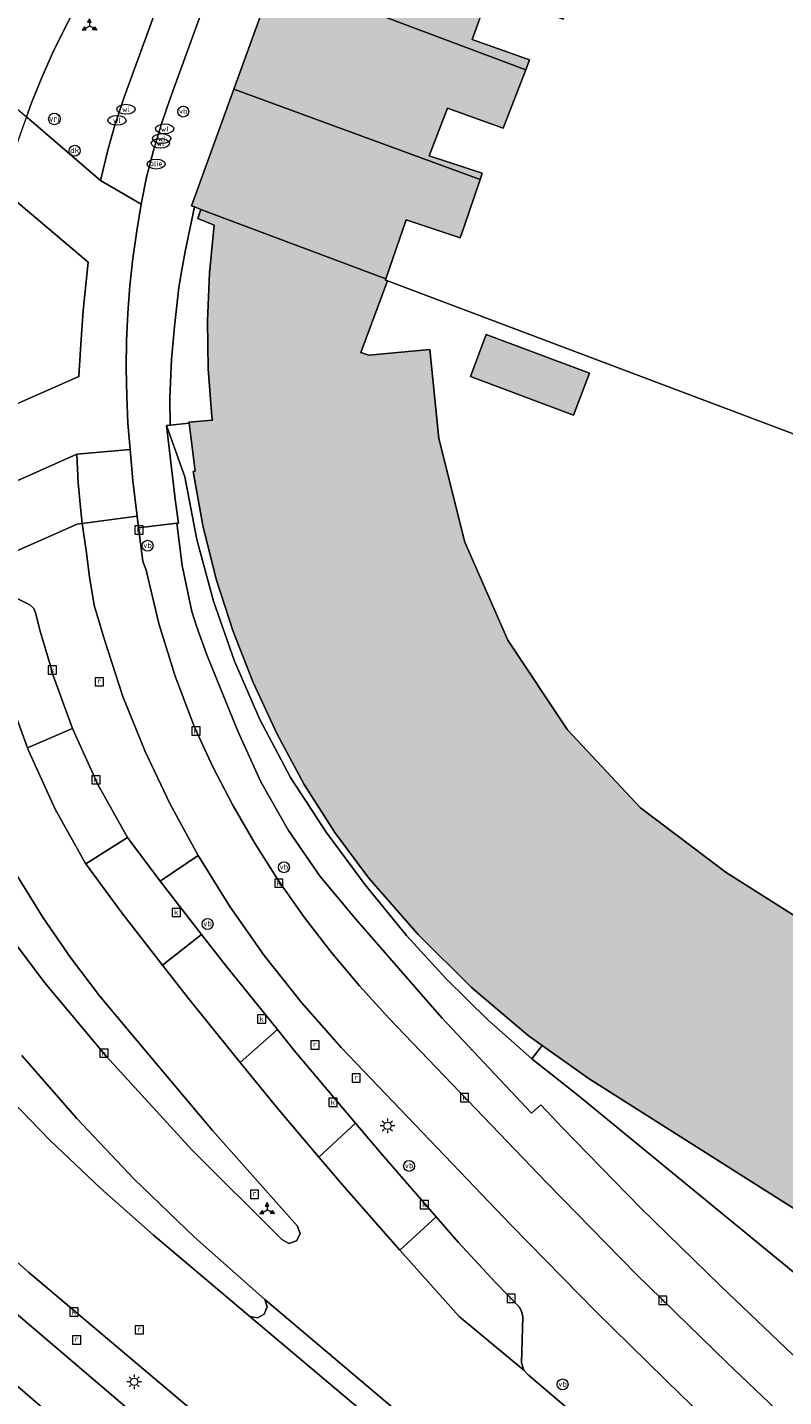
# Model space of a CAD drawing. Header units: metres. Extents: x 196496 to 197479, y 355139 to 356324.
# Tile 61 of 144: x 197199 to 197240, y 355650 to 355725. Entities that reach past the tile are written whole.
import ezdxf
from ezdxf.enums import TextEntityAlignment as Align

# ---------------------------------------------------------------- set-up
doc = ezdxf.new("R2010")
doc.units = ezdxf.units.M
doc.layers.get('0').update_dxf_attribs({"color": 252, "lineweight": 18})
for name, color, linetype, lineweight in [('B-WE-GR-BEPLANTING_CULTUUR_HEESTERS-GV', 252, 'Continuous', 18), ('B-WE-GR-GROENVOORZIENING-GV', 252, 'Continuous', 18), ('B-WE-GW-TALUD_KRUIN-G', 252, 'Continuous', 18), ('B-WE-IE-MEUBILAIR_WEGMEUBILAIR-S', 252, 'Continuous', 18), ('B-WE-IE-MEUBILAIR_WEGMEUBILAIR_PAAL-S', 252, 'Continuous', 18), ('B-WE-IE-MEUBILAIR_WEGMEUBILAIR_VERKEERSBORD-S', 252, 'Continuous', 18), ('B-WE-KL-BRANDSTOF_PUT-S', 252, 'Continuous', 18), ('B-WE-KL-ET_LS_OV_LICHTMAST-S', 252, 'Continuous', 18), ('B-WE-KL-WATER-S', 252, 'Continuous', 18), ('B-WE-OG-BEBOUWING-GV', 252, 'Continuous', 18), ('B-WE-OG-TERREIN_ERF-GV', 252, 'Continuous', 18), ('B-WE-RI-GWA_KOLK-S', 252, 'Continuous', 18), ('B-WE-RI-GWA_RIOOLPUT-S', 252, 'Continuous', 18), ('B-WE-VH-VERHARDING_ASFALT-GV', 252, 'Continuous', 18), ('B-WE-VH-VERHARDING_BETONSTRAATSTEEN-GV', 252, 'Continuous', 18), ('B-WE-VH-VERHARDING_OPEN-GV', 252, 'Continuous', 18), ('B-WE-VH-VERHARDING_STRAATBAKSTEEN-GV', 252, 'Continuous', 18), ('B-WE-VH-VERHARDING_TEGEL-GV', 252, 'Continuous', 18), ('B-WE-VW-VRI-S', 252, 'Continuous', 18)]:
    doc.layers.add(name, color=color, linetype=linetype, lineweight=lineweight)
doc.layers.add('X-XX-AL-PRESENTATIE_GEBOUW3-V', color=7, linetype='Continuous', lineweight=18, true_color=0xf0f0f0)
doc.styles.add('NLCS-ISO', font='NLCS-ISO.ttf')

# ---------------------------------------------------------------- blocks, each defined once
blk = doc.blocks.new('SIE-WEG_VERKEERSBORD_WEGWIJZER-SO')
at = {"linetype": 'ByBlock', "lineweight": 18}
h = blk.add_hatch(color=0, dxfattribs=at)
h.dxf.hatch_style = 1
h.paths.add_polyline_path([(0.5, 1), (0, 2), (-0.5, 1)])
h = blk.add_hatch(color=0, dxfattribs=at)
h.dxf.hatch_style = 1
h.paths.add_polyline_path([(-1.38, -0.22), (-2, -1.15), (-0.88, -1.09)])
h = blk.add_hatch(color=0, dxfattribs=at)
h.dxf.hatch_style = 1
h.paths.add_polyline_path([(1.38, -0.22), (2, -1.15), (0.88, -1.09)])
at = {"color": 0, "linetype": 'ByBlock', "lineweight": 18}
for points in [[(-1.13, -0.65), (0, 0)], [(0, 1), (0, 0)], [(1.13, -0.65), (0, 0)]]:
    blk.add_lwpolyline(points, dxfattribs=at)
for points in [[(0.5, 1), (0, 2), (-0.5, 1)], [(-1.38, -0.22), (-2, -1.15), (-0.88, -1.09)], [(1.38, -0.22), (2, -1.15), (0.88, -1.09)]]:
    blk.add_lwpolyline(points, close=True, dxfattribs=at)
blk = doc.blocks.new('SIE-WEG_PAAL_VERKEERSBORD-SO')
at = {"color": 0, "linetype": 'ByBlock', "lineweight": 18}
blk.add_circle((0, 0), 1.5, dxfattribs=at)
at = {"color": 0, "linetype": 'ByBlock', "lineweight": 18, "style": 'NLCS-ISO'}
blk.add_text('vb', height=1.5, dxfattribs=at).set_placement((0, 0.13), align=Align.MIDDLE_CENTER)
blk = doc.blocks.new('SKL-ET_OV_LICHTMAST-SO')
at = {"color": 0, "linetype": 'ByBlock', "lineweight": 18}
for points in [[(-1.25, 0), (-2, 0)], [(-1.41, 1.41), (-0.88, 0.88)], [(0, 2), (0, 1.25)], [(0.88, 0.88), (1.41, 1.41)], [(2, 0), (1.25, 0)], [(-1.41, -1.41), (-0.88, -0.88)], [(0, -1.25), (0, -2)], [(0.88, -0.88), (1.41, -1.41)]]:
    blk.add_lwpolyline(points, dxfattribs=at)
blk.add_circle((0, 0), 1, dxfattribs=at)
blk = doc.blocks.new('SIE-WEG_PAAL_DRUKKNOPPAAL-SO')
at = {"color": 0, "linetype": 'ByBlock', "lineweight": 18}
blk.add_circle((0, 0), 1.5, dxfattribs=at)
at = {"color": 0, "linetype": 'ByBlock', "lineweight": 18, "style": 'NLCS-ISO'}
blk.add_text('dk', height=1.5, dxfattribs=at).set_placement((0, 0.15), align=Align.MIDDLE_CENTER)
blk = doc.blocks.new('SKL-VRI_PAAL-SO')
at = {"lineweight": 18}
blk.add_circle((0, 0), 1.59, dxfattribs=at)
at = {"lineweight": 18, "style": 'NLCS-ISO'}
blk.add_text('vri', height=1.8, dxfattribs=at).set_placement((-0.06, 0.08), align=Align.MIDDLE_CENTER)
blk = doc.blocks.new('SRI-PUT_INSPECTIEPUT_RIOOLPUT-SO')
at = {"color": 0, "linetype": 'ByBlock', "lineweight": 18}
blk.add_lwpolyline([(-1.12, -1.12), (1.12, -1.12), (1.12, 1.12), (-1.12, 1.12)], close=True, dxfattribs=at)
at = {"color": 0, "linetype": 'ByBlock', "lineweight": 18, "style": 'NLCS-ISO'}
blk.add_text('r', height=1.5, dxfattribs=at).set_placement((0, 0.28), align=Align.MIDDLE_CENTER)
blk = doc.blocks.new('SRI-KOLK-SO')
at = {"color": 0, "linetype": 'ByBlock', "lineweight": 18}
blk.add_lwpolyline([(-1.125, -1.125), (1.125, -1.125), (1.125, 1.125), (-1.125, 1.125)], close=True, dxfattribs=at)
at = {"color": 0, "linetype": 'ByBlock', "lineweight": 18, "style": 'NLCS-ISO'}
blk.add_text('k', height=1.5, dxfattribs=at).set_placement((0, 0), align=Align.MIDDLE_CENTER)
blk = doc.blocks.new('SKL-WATER_WATERLEIDINGPUT-SO')
at = {"color": 0, "linetype": 'ByBlock', "lineweight": 18}
blk.add_ellipse((0, 0), major_axis=(2.5, 0), ratio=0.54, dxfattribs=at)
at = {"color": 0, "linetype": 'ByBlock', "lineweight": 18, "style": 'NLCS-ISO'}
blk.add_text('wl', height=1.5, dxfattribs=at).set_placement((0, 0), align=Align.MIDDLE_CENTER)
blk = doc.blocks.new('SKL-BENZINEPUT_OLIEPUT-SO')
at = {"color": 0, "linetype": 'ByBlock', "lineweight": 18}
blk.add_ellipse((0, 0), major_axis=(2.5, 0), ratio=0.54, dxfattribs=at)
at = {"color": 0, "linetype": 'ByBlock', "lineweight": 18, "style": 'NLCS-ISO'}
blk.add_text('olie', height=1.5, dxfattribs=at).set_placement((0, 0.16), align=Align.MIDDLE_CENTER)

msp = doc.modelspace()

# ---------------------------------------------------------------- hatches: boundary and pattern name
at = {"layer": 'X-XX-AL-PRESENTATIE_GEBOUW3-V'}
for points in [[(197226.43, 355725.592), (197227.902, 355725.052), (197229.071, 355728.154), (197214.398, 355733.738), (197214.202, 355733.201), (197213.868, 355732.285), (197212.106, 355727.449), (197225.842, 355722.281), (197226.055, 355722.831), (197222.91, 355723.951), (197223.843, 355726.518)], [(197209.838, 355721.224), (197223.341, 355716.266), (197223.456, 355716.608), (197220.55, 355717.558), (197221.546, 355720.176), (197224.598, 355719.07), (197225.842, 355722.281), (197212.106, 355727.449), (197211.904, 355726.895), (197211.596, 355726.048)], [(197207.676, 355714.756), (197208.023, 355714.626), (197218.176, 355710.811), (197219.291, 355714.057), (197222.254, 355713.062), (197222.47, 355713.681), (197223.341, 355716.266), (197209.838, 355721.224), (197207.504, 355714.821)], [(197208.023, 355714.626), (197207.858, 355714.125), (197208.756, 355713.761), (197208.493, 355711.147), (197208.385, 355708.517), (197208.432, 355705.885), (197208.633, 355703.265), (197208.654, 355703.066), (197207.371, 355702.95), (197207.378, 355702.893), (197207.719, 355700.265), (197207.594, 355700.247), (197208.14, 355697.279), (197208.871, 355694.352), (197209.788, 355691.477), (197210.89, 355688.668), (197212.21, 355685.837), (197213.696, 355683.089), (197215.37, 355680.45), (197217.246, 355677.951), (197219.942, 355674.864), (197222.845, 355671.971), (197225.968, 355669.315), (197226.753, 355668.76), (197229.315, 355666.947), (197255.057, 355650.627), (197255.912, 355651.804), (197257.157, 355651.036), (197259.824, 355655.226), (197260.706, 355656.84), (197261.425, 355658.542), (197261.97, 355660.308), (197262.333, 355662.111), (197236.835, 355678.253), (197232.147, 355681.809), (197228.132, 355686.078), (197224.861, 355690.996), (197222.494, 355696.378), (197221.073, 355702.059), (197220.582, 355706.936), (197217.233, 355706.623), (197216.804, 355706.78), (197218.265, 355710.704), (197218.153, 355710.743), (197218.176, 355710.811)], [(197228.472, 355703.342), (197229.332, 355705.647), (197223.677, 355707.757), (197222.816, 355705.452)]]:
    msp.add_hatch(color=256, dxfattribs=at).paths.add_polyline_path(points)

# ---------------------------------------------------------------- linework, layer by layer
at = {"layer": 'B-WE-GR-BEPLANTING_CULTUUR_HEESTERS-GV', "flags": 128}
for points in [[(197226.753, 355668.76), (197225.968, 355669.315), (197222.845, 355671.971), (197219.942, 355674.864), (197217.246, 355677.951), (197215.37, 355680.45), (197213.696, 355683.089), (197212.21, 355685.837), (197210.89, 355688.668), (197209.788, 355691.477), (197208.871, 355694.352), (197208.14, 355697.279), (197207.594, 355700.247), (197207.719, 355700.265), (197207.378, 355702.893), (197206.341, 355702.788), (197206.13, 355702.771), (197207.151, 355699.95), (197207.806, 355696.518), (197208.71, 355693.144), (197209.86, 355689.845), (197211.255, 355686.642), (197212.945, 355683.474), (197214.895, 355680.46), (197217.035, 355677.58), (197219.307, 355674.803), (197221.471, 355672.422), (197223.768, 355670.168), (197226.184, 355668.043)], [(197203.999, 355680.17), (197205.799, 355677.774), (197207.881, 355679.188), (197206.344, 355682), (197204.962, 355684.892), (197203.74, 355687.907), (197202.745, 355691.015), (197202.177, 355692.917), (197201.916, 355694.469), (197201.727, 355695.925), (197201.509, 355697.394), (197201.243, 355697.356), (197195.979, 355695.036), (197196.18, 355694.503), (197196.4, 355694.139), (197196.661, 355693.917), (197198.651, 355692.942), (197198.861, 355692.744), (197198.952, 355692.5), (197199.216, 355691.495), (197199.776, 355689.587), (197199.847, 355689.268), (197200.98, 355686.155), (197202.377, 355683.087)]]:
    msp.add_lwpolyline(points, close=True, dxfattribs=at)
at = {"layer": 'B-WE-GR-GROENVOORZIENING-GV', "flags": 128}
msp.add_lwpolyline([(197256.8, 355642.991), (197228.705, 355666.044), (197226.184, 355668.043), (197223.768, 355670.168), (197221.471, 355672.422), (197219.307, 355674.803), (197217.035, 355677.58), (197214.895, 355680.46), (197212.945, 355683.474), (197211.255, 355686.642), (197209.86, 355689.845), (197208.71, 355693.144), (197207.806, 355696.518), (197207.151, 355699.95), (197206.13, 355702.771), (197206.38, 355700.755), (197206.635, 355698.584), (197206.792, 355697.417), (197206.709, 355697.407), (197207.007, 355695.098), (197207.52, 355692.568), (197207.788, 355691.772), (197208.357, 355690.201), (197210.044, 355686.007), (197211.309, 355683.227), (197212.825, 355680.561), (197214.573, 355678.042), (197216.533, 355675.7), (197221.246, 355670.29), (197226.163, 355665.064), (197226.675, 355665.517), (197227.863, 355664.255), (197232.142, 355659.867), (197236.526, 355655.585), (197262.292, 355631.018)], dxfattribs=at)
at = {"layer": 'B-WE-GW-TALUD_KRUIN-G', "flags": 128}
msp.add_lwpolyline([(197274.334, 355631.068), (197263.095, 355640.947), (197263.292, 355645.92), (197256.8, 355642.991), (197228.705, 355666.044), (197226.184, 355668.043), (197223.768, 355670.168), (197221.471, 355672.422), (197219.307, 355674.803), (197217.035, 355677.58), (197214.895, 355680.46), (197212.945, 355683.474), (197211.255, 355686.642), (197209.86, 355689.845), (197208.71, 355693.144), (197207.806, 355696.518), (197207.151, 355699.95), (197206.13, 355702.771)], dxfattribs=at)
at = {"layer": 'B-WE-OG-BEBOUWING-GV', "flags": 128}
for points in [[(197226.43, 355725.592), (197227.902, 355725.052), (197229.071, 355728.154), (197214.398, 355733.738), (197214.202, 355733.201), (197213.868, 355732.285), (197212.106, 355727.449), (197225.842, 355722.281), (197226.055, 355722.831), (197222.91, 355723.951), (197223.843, 355726.518)], [(197209.838, 355721.224), (197223.341, 355716.266), (197223.456, 355716.608), (197220.55, 355717.558), (197221.546, 355720.176), (197224.598, 355719.07), (197225.842, 355722.281), (197212.106, 355727.449), (197211.904, 355726.895), (197211.596, 355726.048)], [(197207.676, 355714.756), (197208.023, 355714.626), (197218.176, 355710.811), (197219.291, 355714.057), (197222.254, 355713.062), (197222.47, 355713.681), (197223.341, 355716.266), (197209.838, 355721.224), (197207.504, 355714.821)], [(197228.472, 355703.342), (197229.332, 355705.647), (197223.677, 355707.757), (197222.816, 355705.452)]]:
    msp.add_lwpolyline(points, close=True, dxfattribs=at)
msp.add_lwpolyline([(197262.333, 355662.111), (197236.835, 355678.253), (197232.147, 355681.809), (197228.132, 355686.078), (197224.861, 355690.996), (197222.494, 355696.378), (197221.073, 355702.059), (197220.582, 355706.936), (197217.233, 355706.623), (197216.804, 355706.78), (197218.265, 355710.704), (197218.153, 355710.743), (197218.176, 355710.811), (197208.023, 355714.626), (197207.858, 355714.125), (197208.756, 355713.761), (197208.493, 355711.147), (197208.385, 355708.517), (197208.432, 355705.885), (197208.633, 355703.265), (197208.654, 355703.066), (197207.371, 355702.95), (197207.378, 355702.893), (197207.719, 355700.265), (197207.594, 355700.247), (197208.14, 355697.279), (197208.871, 355694.352), (197209.788, 355691.477), (197210.89, 355688.668), (197212.21, 355685.837), (197213.696, 355683.089), (197215.37, 355680.45), (197217.246, 355677.951), (197219.942, 355674.864), (197222.845, 355671.971), (197225.968, 355669.315), (197226.753, 355668.76), (197229.315, 355666.947), (197255.057, 355650.627)], dxfattribs=at)
at = {"layer": 'B-WE-OG-TERREIN_ERF-GV', "flags": 128}
for points in [[(197223.843, 355726.518), (197222.91, 355723.951), (197226.055, 355722.831), (197225.842, 355722.281), (197224.598, 355719.07), (197221.546, 355720.176), (197220.55, 355717.558), (197223.456, 355716.608), (197223.341, 355716.266), (197222.47, 355713.681), (197222.254, 355713.062), (197219.291, 355714.057), (197218.176, 355710.811), (197218.153, 355710.743), (197218.265, 355710.704), (197260.296, 355694.86)], [(197260.296, 355694.86), (197218.265, 355710.704), (197216.804, 355706.78), (197217.233, 355706.623), (197220.582, 355706.936), (197221.073, 355702.059), (197222.494, 355696.378), (197224.861, 355690.996), (197228.132, 355686.078), (197232.147, 355681.809), (197236.835, 355678.253), (197262.333, 355662.111)], [(197255.057, 355650.627), (197229.315, 355666.947), (197226.753, 355668.76), (197226.184, 355668.043), (197228.705, 355666.044), (197256.8, 355642.991)]]:
    msp.add_lwpolyline(points, dxfattribs=at)
msp.add_lwpolyline([(197228.472, 355703.342), (197222.816, 355705.452), (197223.677, 355707.757), (197229.332, 355705.647)], close=True, dxfattribs=at)
at = {"layer": 'B-WE-VH-VERHARDING_ASFALT-GV', "flags": 128}
for points in [[(197191.569, 355725.592), (197198.461, 355719.705), (197198.74, 355720.461), (197199.306, 355721.853), (197199.909, 355723.234), (197200.582, 355724.596), (197201.284, 355725.915)], [(197227.077, 355640.126), (197210.712, 355653.911), (197205.415, 355658.382), (197202.529, 355660.919), (197199.741, 355663.578), (197197.059, 355666.352), (197194.489, 355669.234), (197192.038, 355672.219), (197189.712, 355675.297), (197187.516, 355678.463), (197185.455, 355681.706), (197181.284, 355688.748), (197174.858, 355685.929), (197177.933, 355680.734), (197180.042, 355677.336), (197182.297, 355674.02), (197184.693, 355670.796), (197187.224, 355667.672), (197189.884, 355664.657), (197192.667, 355661.76), (197195.562, 355658.986), (197198.564, 355656.343), (197212.981, 355644.174)], [(197255.895, 355625.242), (197225.98, 355650.708), (197225.743, 355650.965), (197222.197, 355653.901), (197218.933, 355657.55), (197215.904, 355660.995), (197214.502, 355662.652), (197212.216, 355665.354), (197210.184, 355667.84), (197207.342, 355671.342), (197205.915, 355673.179), (197203.688, 355676.053), (197201.707, 355678.738), (197201.672, 355678.786), (197200.036, 355681.731), (197198.572, 355684.941), (197198.519, 355685.087), (197197.365, 355688.255)], [(197197.984, 355678.015), (197199.38, 355675.77), (197200.876, 355673.593), (197202.467, 355671.492), (197204.146, 355669.472), (197208.658, 355664.102), (197213.325, 355658.866), (197213.473, 355658.446), (197213.274, 355658.047), (197212.85, 355657.912), (197212.457, 355658.122), (197207.529, 355663.048), (197202.828, 355668.19), (197199.455, 355672.223), (197196.292, 355676.432)], [(197198.206, 355668.227), (197201.217, 355664.759), (197204.374, 355661.43), (197207.667, 355658.248), (197211.529, 355654.837), (197227.86, 355641.035)]]:
    msp.add_lwpolyline(points, dxfattribs=at)
at = {"layer": 'B-WE-VH-VERHARDING_BETONSTRAATSTEEN-GV', "flags": 128}
for points in [[(197208.385, 355733.32), (197203.819, 355720.782), (197203.298, 355719.235), (197202.915, 355717.871), (197202.523, 355716.207), (197204.747, 355714.909), (197205.035, 355716.383), (197205.417, 355717.861), (197205.856, 355719.32), (197206.348, 355720.707), (197239.585, 355812.134)], [(197210.835, 355643.025), (197193.01, 355658.212), (197189.4, 355661.515), (197186.024, 355665.072), (197182.907, 355668.859), (197180.071, 355672.846), (197172.321, 355684.599), (197170.333, 355687.35), (197168.231, 355690.015), (197166.062, 355692.394), (197163.616, 355694.571), (197160.925, 355696.5), (197158.028, 355698.141), (197154.972, 355699.464)], [(197154.972, 355699.464), (197158.028, 355698.141), (197160.925, 355696.5), (197163.616, 355694.571), (197166.062, 355692.394), (197168.231, 355690.015), (197170.333, 355687.35), (197172.321, 355684.599), (197180.071, 355672.846), (197182.907, 355668.859), (197186.024, 355665.072), (197189.4, 355661.515), (197193.01, 355658.212), (197210.835, 355643.025)], [(197154.17, 355697.1), (197157.011, 355695.856), (197159.702, 355694.313), (197162.196, 355692.501), (197164.457, 355690.456), (197166.457, 355688.224), (197168.954, 355685.016), (197171.273, 355681.677), (197176.336, 355673.947), (197178.348, 355670.989), (197180.466, 355668.098), (197182.687, 355665.279), (197185.007, 355662.538), (197187.421, 355659.88), (197189.926, 355657.311), (197192.516, 355654.833), (197195.186, 355652.452), (197208.865, 355640.679)], [(197208.865, 355640.679), (197195.186, 355652.452), (197192.516, 355654.833), (197189.926, 355657.311), (197187.421, 355659.88), (197185.007, 355662.538), (197182.687, 355665.279), (197180.466, 355668.098), (197178.348, 355670.989), (197176.336, 355673.947), (197171.273, 355681.677), (197168.954, 355685.016), (197166.457, 355688.224), (197164.457, 355690.456), (197162.196, 355692.501), (197159.702, 355694.313), (197157.011, 355695.856), (197154.17, 355697.1)], [(197212.981, 355644.174), (197198.564, 355656.343), (197195.562, 355658.986)]]:
    msp.add_lwpolyline(points, dxfattribs=at)
for points in [[(197202.523, 355716.207), (197198.461, 355719.705), (197198.215, 355719.04), (197197.247, 355716.299), (197197.089, 355715.749), (197201.84, 355711.739), (197201.571, 355709.081), (197201.433, 355707.233), (197201.327, 355705.465), (197195.22, 355702.772), (197195.248, 355701.301), (197195.324, 355699.819), (197195.43, 355698.627), (197201.227, 355701.201), (197204.149, 355701.46), (197204.026, 355702.908), (197203.964, 355704.364), (197203.935, 355705.91), (197203.948, 355707.429), (197204.011, 355708.927), (197204.131, 355710.431), (197204.299, 355711.936), (197204.504, 355713.448), (197204.747, 355714.909)], [(197199.216, 355691.495), (197198.952, 355692.5), (197198.861, 355692.744), (197198.651, 355692.942), (197196.661, 355693.917), (197196.4, 355694.139), (197196.18, 355694.503), (197197.365, 355688.255), (197198.519, 355685.087), (197200.98, 355686.155), (197199.847, 355689.268), (197199.776, 355689.587)], [(197200.98, 355686.155), (197198.519, 355685.087), (197198.572, 355684.941), (197200.036, 355681.731), (197201.672, 355678.786), (197201.707, 355678.738), (197203.999, 355680.17), (197202.377, 355683.087)], [(197205.799, 355677.774), (197203.999, 355680.17), (197201.707, 355678.738), (197203.688, 355676.053), (197205.915, 355673.179), (197208.06, 355674.858)], [(197210.184, 355667.84), (197212.219, 355669.643), (197209.425, 355673.099), (197208.06, 355674.858), (197205.915, 355673.179), (197207.342, 355671.342)], [(197212.219, 355669.643), (197210.184, 355667.84), (197212.216, 355665.354), (197214.502, 355662.652), (197216.512, 355664.504), (197213.145, 355668.498)], [(197218.933, 355657.55), (197220.925, 355659.378), (197217.926, 355662.826), (197216.512, 355664.504), (197214.502, 355662.652), (197215.904, 355660.995)], [(197220.925, 355659.378), (197218.933, 355657.55), (197222.197, 355653.901), (197225.743, 355650.965), (197225.612, 355651.365), (197225.68, 355653.892), (197225.618, 355654.206), (197225.48, 355654.438), (197224.19, 355655.764), (197222.141, 355657.98)]]:
    msp.add_lwpolyline(points, close=True, dxfattribs=at)
at = {"layer": 'B-WE-VH-VERHARDING_OPEN-GV', "flags": 128}
msp.add_lwpolyline([(197207.371, 355702.95), (197208.654, 355703.066), (197208.633, 355703.265), (197208.432, 355705.885), (197208.385, 355708.517), (197208.493, 355711.147), (197208.756, 355713.761), (197207.858, 355714.125), (197208.023, 355714.626), (197207.676, 355714.756), (197207.158, 355712.307), (197206.986, 355711.311), (197206.818, 355710.342), (197206.577, 355708.193), (197206.417, 355706.394), (197206.317, 355704.292), (197206.341, 355702.788), (197207.378, 355702.893)], close=True, dxfattribs=at)
at = {"layer": 'B-WE-VH-VERHARDING_STRAATBAKSTEEN-GV', "flags": 128}
for points in [[(197239.585, 355812.134), (197206.348, 355720.707), (197205.856, 355719.32), (197205.417, 355717.861), (197205.035, 355716.383), (197204.747, 355714.909), (197204.504, 355713.448), (197204.299, 355711.936), (197204.131, 355710.431), (197204.011, 355708.927), (197203.948, 355707.429), (197203.935, 355705.91), (197203.964, 355704.364), (197204.026, 355702.908), (197204.149, 355701.46), (197204.295, 355699.739), (197204.529, 355697.792), (197204.609, 355697.166), (197206.709, 355697.407), (197206.792, 355697.417), (197206.635, 355698.584), (197206.38, 355700.755), (197206.13, 355702.771), (197206.341, 355702.788), (197206.317, 355704.292), (197206.417, 355706.394), (197206.577, 355708.193), (197206.818, 355710.342), (197206.986, 355711.311), (197207.158, 355712.307), (197207.676, 355714.756), (197207.504, 355714.821), (197209.838, 355721.224), (197211.596, 355726.048)], [(197257.256, 355627.8), (197234.411, 355649.561), (197229.682, 355654.171), (197225.062, 355658.89), (197215.712, 355668.664), (197213.538, 355671.125), (197211.502, 355673.707), (197209.614, 355676.399), (197207.881, 355679.188), (197205.799, 355677.774), (197208.06, 355674.858), (197209.425, 355673.099), (197212.219, 355669.643), (197213.145, 355668.498), (197216.512, 355664.504), (197217.926, 355662.826), (197220.925, 355659.378), (197222.141, 355657.98), (197224.19, 355655.764), (197225.48, 355654.438), (197225.618, 355654.206), (197225.68, 355653.892), (197225.612, 355651.365), (197225.743, 355650.965), (197225.98, 355650.708), (197255.895, 355625.242)], [(197197.059, 355666.352), (197199.741, 355663.578), (197202.529, 355660.919), (197205.415, 355658.382), (197210.712, 355653.911), (197211.131, 355653.83), (197211.505, 355654.035), (197211.662, 355654.432), (197211.529, 355654.837), (197207.667, 355658.248), (197204.374, 355661.43), (197201.217, 355664.759), (197198.206, 355668.227)]]:
    msp.add_lwpolyline(points, dxfattribs=at)
for points in [[(197202.523, 355716.207), (197202.915, 355717.871), (197203.298, 355719.235), (197203.819, 355720.782), (197208.385, 355733.32), (197207.625, 355733.587), (197205.347, 355727.298), (197202.632, 355728.283), (197201.284, 355725.915), (197200.582, 355724.596), (197199.909, 355723.234), (197199.306, 355721.853), (197198.74, 355720.461), (197198.461, 355719.705)], [(197196.496, 355713.521), (197196.445, 355713.318), (197196.127, 355711.824), (197195.889, 355710.344), (197195.663, 355708.854), (197195.482, 355707.284), (197195.332, 355705.84), (197195.23, 355704.323), (197195.22, 355702.772), (197201.327, 355705.465), (197201.433, 355707.233), (197201.571, 355709.081), (197201.84, 355711.739), (197197.089, 355715.749), (197196.809, 355714.769)], [(197191.796, 355693.288), (197187.495, 355691.458), (197190.647, 355685.307), (197193.352, 355680.799), (197196.292, 355676.432), (197199.455, 355672.223), (197202.828, 355668.19), (197207.529, 355663.048), (197212.457, 355658.122), (197212.85, 355657.912), (197213.274, 355658.047), (197213.473, 355658.446), (197213.325, 355658.866), (197208.658, 355664.102), (197204.146, 355669.472), (197202.467, 355671.492), (197200.876, 355673.593), (197199.38, 355675.77), (197197.984, 355678.015), (197196.693, 355680.321), (197195.509, 355682.682), (197194.438, 355685.09), (197193.48, 355687.536), (197192.559, 355690.389)], [(197210.712, 355653.911), (197227.077, 355640.126), (197226.876, 355640.535), (197227.019, 355640.967), (197227.426, 355641.174), (197227.86, 355641.035), (197211.529, 355654.837), (197211.662, 355654.432), (197211.505, 355654.035), (197211.131, 355653.83)]]:
    msp.add_lwpolyline(points, close=True, dxfattribs=at)
at = {"layer": 'B-WE-VH-VERHARDING_TEGEL-GV', "flags": 128}
for points in [[(197201.227, 355701.201), (197195.43, 355698.627), (197195.456, 355698.34), (197195.659, 355696.826), (197195.979, 355695.036), (197201.243, 355697.356), (197201.509, 355697.394), (197201.415, 355698.268), (197201.297, 355699.619)], [(197204.149, 355701.46), (197201.227, 355701.201), (197201.297, 355699.619), (197201.415, 355698.268), (197201.509, 355697.394), (197204.529, 355697.792), (197204.295, 355699.739)]]:
    msp.add_lwpolyline(points, close=True, dxfattribs=at)
for points in [[(197260.109, 355629.242), (197236.893, 355651.361), (197231.887, 355656.241), (197226.994, 355661.235), (197218.343, 355670.269), (197216.718, 355672.041), (197215.168, 355673.887), (197213.696, 355675.802), (197212.308, 355677.782), (197211.008, 355679.821), (197209.8, 355681.912), (197208.685, 355684.05), (197207.668, 355686.228), (197206.606, 355689.033), (197205.723, 355691.906), (197205.025, 355694.83), (197204.843, 355695.338), (197204.609, 355697.166), (197204.529, 355697.792), (197201.509, 355697.394), (197201.727, 355695.925), (197201.916, 355694.469), (197202.177, 355692.917), (197202.745, 355691.015), (197203.74, 355687.907), (197204.962, 355684.892), (197206.344, 355682), (197207.881, 355679.188), (197209.614, 355676.399), (197211.502, 355673.707), (197213.538, 355671.125), (197215.712, 355668.664), (197225.062, 355658.89), (197229.682, 355654.171), (197234.411, 355649.561), (197257.256, 355627.8)], [(197262.292, 355631.018), (197236.526, 355655.585), (197232.142, 355659.867), (197227.863, 355664.255), (197226.675, 355665.517), (197226.163, 355665.064), (197221.246, 355670.29), (197216.533, 355675.7), (197214.573, 355678.042), (197212.825, 355680.561), (197211.309, 355683.227), (197210.044, 355686.007), (197208.357, 355690.201), (197207.788, 355691.772), (197207.52, 355692.568), (197207.007, 355695.098), (197206.709, 355697.407), (197204.609, 355697.166), (197204.843, 355695.338), (197205.025, 355694.83), (197205.723, 355691.906), (197206.606, 355689.033), (197207.668, 355686.228), (197208.685, 355684.05), (197209.8, 355681.912), (197211.008, 355679.821), (197212.308, 355677.782), (197213.696, 355675.802), (197215.168, 355673.887), (197216.718, 355672.041), (197218.343, 355670.269), (197226.994, 355661.235), (197231.887, 355656.241), (197236.893, 355651.361), (197260.109, 355629.242)]]:
    msp.add_lwpolyline(points, dxfattribs=at)

# ---------------------------------------------------------------- block references
at = {"layer": 'B-WE-IE-MEUBILAIR_WEGMEUBILAIR-S', "xscale": 0.2, "yscale": 0.2, "zscale": 0.2}
for p in [(197207.057, 355719.991), (197205.102, 355696.179), (197212.579, 355678.545), (197208.391, 355675.431), (197219.445, 355662.162), (197227.862, 355650.181)]:
    msp.add_blockref('SIE-WEG_PAAL_VERKEERSBORD-SO', p, dxfattribs=at)
at = {"layer": 'B-WE-IE-MEUBILAIR_WEGMEUBILAIR_PAAL-S', "xscale": 0.2, "yscale": 0.2, "zscale": 0.2}
msp.add_blockref('SIE-WEG_PAAL_DRUKKNOPPAAL-SO', (197201.103, 355717.838), dxfattribs=at)
at = {"layer": 'B-WE-IE-MEUBILAIR_WEGMEUBILAIR_VERKEERSBORD-S', "xscale": 0.2, "yscale": 0.2, "zscale": 0.2}
for p in [(197201.911, 355724.684), (197211.659, 355659.763)]:
    msp.add_blockref('SIE-WEG_VERKEERSBORD_WEGWIJZER-SO', p, dxfattribs=at)
at = {"layer": 'B-WE-KL-BRANDSTOF_PUT-S', "xscale": 0.2, "yscale": 0.2, "zscale": 0.2}
msp.add_blockref('SKL-BENZINEPUT_OLIEPUT-SO', (197205.573, 355717.107), dxfattribs=at)
at = {"layer": 'B-WE-KL-ET_LS_OV_LICHTMAST-S', "xscale": 0.2, "yscale": 0.2, "zscale": 0.2}
for p in [(197218.257, 355664.361), (197204.365, 355650.323)]:
    msp.add_blockref('SKL-ET_OV_LICHTMAST-SO', p, dxfattribs=at)
at = {"layer": 'B-WE-KL-WATER-S', "xscale": 0.2, "yscale": 0.2, "zscale": 0.2}
for p in [(197203.917, 355720.118), (197203.419, 355719.508), (197206.042, 355719.043), (197205.807, 355718.249), (197205.874, 355718.51)]:
    msp.add_blockref('SKL-WATER_WATERLEIDINGPUT-SO', p, dxfattribs=at)
at = {"layer": 'B-WE-RI-GWA_KOLK-S', "xscale": 0.2, "yscale": 0.2, "zscale": 0.2}
for p in [(197204.63, 355697.045), (197199.876, 355689.367), (197207.757, 355686.021), (197202.267, 355683.341), (197212.303, 355677.669), (197206.674, 355676.065), (197211.354, 355670.224), (197202.707, 355668.348), (197215.273, 355665.649), (197222.483, 355665.912), (197220.278, 355660.043), (197225.046, 355654.898), (197233.365, 355654.788), (197201.062, 355654.156)]:
    msp.add_blockref('SRI-KOLK-SO', p, dxfattribs=at)
at = {"layer": 'B-WE-RI-GWA_RIOOLPUT-S', "xscale": 0.2, "yscale": 0.2, "zscale": 0.2}
for p in [(197202.451, 355688.716), (197214.284, 355668.795), (197216.543, 355666.984), (197210.97, 355660.609), (197204.651, 355653.171), (197201.215, 355652.619)]:
    msp.add_blockref('SRI-PUT_INSPECTIEPUT_RIOOLPUT-SO', p, dxfattribs=at)
at = {"layer": 'B-WE-VW-VRI-S', "xscale": 0.2, "yscale": 0.2, "zscale": 0.2}
msp.add_blockref('SKL-VRI_PAAL-SO', (197199.99, 355719.586), dxfattribs=at)

doc.saveas('drawing.dxf')
